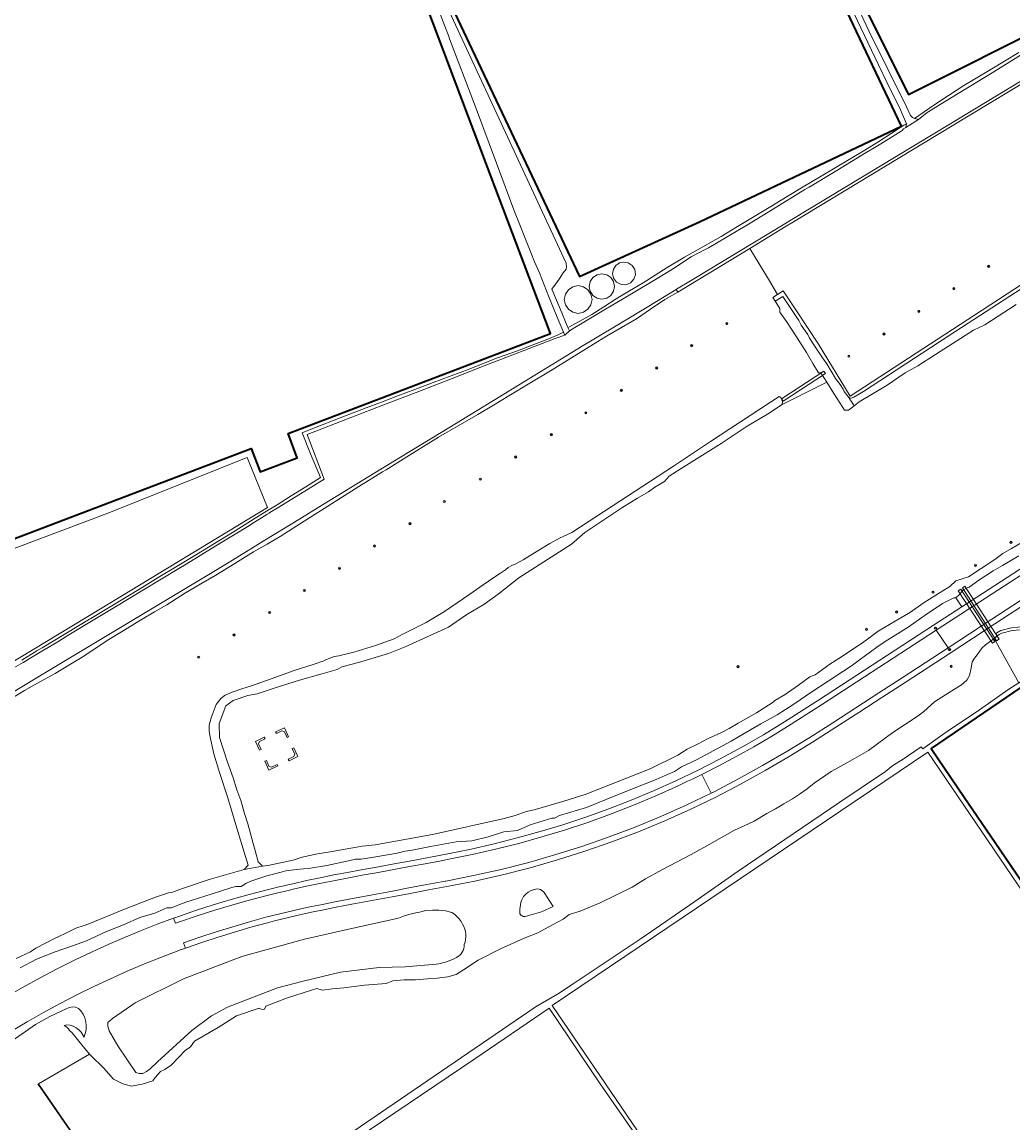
# Model space of a CAD drawing. Header units: metres. Extents: x 73718 to 76933, y 443658 to 446696.
# Tile 96 of 153: x 75381 to 75738, y 444503 to 444899. Entities that reach past the tile are written whole.
import ezdxf
from ezdxf.enums import TextEntityAlignment as Align

# ---------------------------------------------------------------- set-up
doc = ezdxf.new("R2010")
doc.units = ezdxf.units.M
for name, color, linetype, lineweight in [('B-WE-GK-BESCHOEIING-G', 130, 'GK-BESCHOEIING-SO', 18), ('B-WE-GR-BOOM-S', 90, 'Continuous', 25), ('B-WE-IE-MEUBILAIR-S', 7, 'Continuous', 25), ('B-WE-KW-KUNSTWERK_DUIKER-GV', 170, 'Continuous', 18), ('B-WE-OG-BEBOUWING-GV', 7, 'Continuous', 35), ('B-WE-OG-BEBOUWING_BASSIN-GV', 7, 'Continuous', 18), ('B-WE-OG-BEBOUWING_OPSLAGTANK-GV', 7, 'Continuous', 18), ('B-WE-OG-TERREIN_BEGROEID-GV', 7, 'Continuous', 18), ('B-WE-OG-TERREIN_ERF-GV', 7, 'Continuous', 18), ('B-WE-OG-TERREIN_OEVER-GV', 7, 'Continuous', 18), ('B-WE-OG-WATER_SLOOT-GV', 120, 'Continuous', 18), ('B-WE-OG-WEG-GV', 7, 'Continuous', 18), ('B-WE-VH-GESLOTENVERHARDING_ASFALT-GV', 10, 'Continuous', 18), ('B-WE-VH-HALFVERHARDING_GRASBETONSTEEN-GV', 130, 'Continuous', 18)]:
    doc.layers.add(name, color=color, linetype=linetype, lineweight=lineweight)
doc.styles.add('NLCS-ISO', font='NLCS-ISO.ttf')
doc.linetypes.add('GK-BESCHOEIING-SO', pattern='A,18,-3,[1,NLCS.SHX,S=0.6,R=0,X=0,Y=0],-3', length=24)

# ---------------------------------------------------------------- blocks, each defined once
blk = doc.blocks.new('SIE-MEUBILAIR_PAAL_HECTOMETER-SO')
blk.add_circle((0, 0), 1.8)
at = {"style": 'NLCS-ISO'}
blk.add_text('hm', height=1.8, dxfattribs=at).set_placement((0, 0), align=Align.MIDDLE_CENTER)
blk = doc.blocks.new('SGR-BOOM_GBKN-SO')
at = {"linetype": 'ByBlock', "lineweight": 18}
h = blk.add_hatch(color=0, dxfattribs=at)
h.dxf.hatch_style = 1
edge = h.paths.add_edge_path()
edge.add_arc((0, 0), 0.25, 0, 360)
at = {"color": 0, "linetype": 'ByBlock', "lineweight": 18}
for radius in [2, 0.25]:
    blk.add_circle((0, 0), radius, dxfattribs=at)
at = {"color": 0, "linetype": 'ByBlock', "lineweight": 18, "style": 'NLCS-ISO'}
blk.add_attdef('SOORT', (2.5, 0), '', height=1.5, dxfattribs=at)

msp = doc.modelspace()

# ---------------------------------------------------------------- linework, layer by layer
at = {"layer": 'B-WE-GK-BESCHOEIING-G', "flags": 128}
msp.add_lwpolyline([(75758.251, 444889.141), (75750.157, 444884.291), (75749.466, 444883.525), (75715.366, 444862.913), (75657.551, 444827.951), (75655.531, 444826.732), (75622.161, 444806.568), (75616.579, 444803.195), (75616.481, 444803.136), (75606.563, 444797.143), (75595.975, 444790.745), (75587.412, 444785.57), (75582.331, 444782.5), (75578.86, 444780.379), (75537.307, 444754.991), (75528.383, 444749.538), (75519.853, 444744.326), (75510.055, 444738.34), (75501.4, 444733.052), (75493.932, 444728.489), (75489.017, 444725.475), (75478.919, 444719.282), (75468.253, 444712.74), (75456.62, 444705.605), (75449.874, 444701.468), (75406.028, 444675.149), (75396.519, 444669.441), (75389.803, 444665.41), (75368.094, 444652.379), (75367.857, 444652.238), (75363.274, 444649.512), (75344.984, 444638.632), (75328.231, 444628.666), (75291.614, 444606.885), (75283.498, 444602.087), (75278.922, 444599.382), (75274.772, 444596.929), (75273.089, 444595.934)], dxfattribs=at)
at = {"layer": 'B-WE-KW-KUNSTWERK_DUIKER-GV', "flags": 128}
for points in [[(75669.57, 444773.702), (75654.372, 444763.745), (75654.973, 444762.82), (75670.168, 444772.794)], [(75732.756, 444677.154), (75720.455, 444696.166), (75719.531, 444695.568), (75731.832, 444676.556)], [(75718.01, 444694.531), (75730.321, 444675.643), (75731.243, 444676.244), (75718.932, 444695.132)]]:
    msp.add_lwpolyline(points, close=True, dxfattribs=at)
at = {"layer": 'B-WE-OG-BEBOUWING-GV', "flags": 128}
msp.add_lwpolyline([(75745.976, 445011.68), (75728.791, 445045.967), (75727.896, 445045.519), (75713.634, 445073.975), (75712.881, 445073.598), (75711.217, 445076.752), (75705.966, 445073.982), (75703.336, 445072.595), (75704.912, 445069.604), (75703.557, 445068.925), (75675.868, 445055.049), (75649.43, 445041.799), (75624.72, 445029.416), (75624.453, 445029.282), (75655.834, 444966.381), (75654.846, 444965.888), (75672.298, 444930.906), (75671.486, 444930.499), (75700.138, 444873.376), (75752.843, 444899.811)], dxfattribs=at)
for points in [[(75328.995, 444921.149), (75290.773, 444906.29), (75366.733, 444709.113), (75463.388, 444745.828), (75466.593, 444737.391), (75479.952, 444742.465), (75476.614, 444751.254), (75571.207, 444787.187), (75548.139, 444848.101), (75519.762, 444923.291), (75496.227, 444985.492), (75474.64, 444977.421), (75453.739, 444969.703), (75401.277, 444949.038)], [(75602.014, 444942.613), (75583.096, 444933.644), (75533.343, 444909.837), (75581.664, 444807.778), (75624.854, 444827.467), (75697.606, 444861.951), (75676.85, 444905.649), (75660.329, 444940.431), (75648.757, 444965.015), (75609.03, 444945.986)], [(75876.439, 444484.594), (75939.005, 444527.208), (75974.23, 444551.201), (75849.781, 444733.914), (75849.708, 444734.022), (75789.119, 444692.754), (75754.315, 444669.049), (75708.28, 444637.689), (75720.213, 444620.133), (75731.306, 444603.847), (75832.773, 444454.856)]]:
    msp.add_lwpolyline(points, close=True, dxfattribs=at)
at = {"layer": 'B-WE-OG-BEBOUWING_BASSIN-GV', "flags": 128}
msp.add_lwpolyline([(75354.815, 444655.58), (75355.146, 444655.527), (75409.043, 444688.083), (75469.26, 444724.517), (75461.845, 444742.543), (75411.131, 444722.283), (75346.676, 444698.048), (75346.187, 444697.665), (75346.13, 444697.047), (75354.558, 444655.802)], close=True, dxfattribs=at)
at = {"layer": 'B-WE-OG-BEBOUWING_OPSLAGTANK-GV', "flags": 128}
for points in [[(75594.713, 444811.776), (75593.821, 444810.441), (75593.508, 444808.865), (75593.893, 444807.126), (75594.978, 444805.712), (75596.559, 444804.89), (75598.339, 444804.812), (75599.985, 444805.494), (75601.189, 444806.807), (75601.725, 444808.507), (75601.493, 444810.274), (75600.535, 444811.777), (75599.2, 444812.669), (75597.624, 444812.982), (75596.049, 444812.669)], [(75593.876, 444802.457), (75594.222, 444804.197), (75593.876, 444805.937), (75592.891, 444807.413), (75591.415, 444808.398), (75589.675, 444808.745), (75587.935, 444808.399), (75586.46, 444807.413), (75585.474, 444805.938), (75585.127, 444804.197), (75585.474, 444802.457), (75586.459, 444800.982), (75587.934, 444799.997), (75589.675, 444799.65), (75591.415, 444799.996), (75592.89, 444800.982)], [(75579.21, 444794.88), (75581.121, 444794.499), (75583.033, 444794.879), (75584.653, 444795.962), (75585.736, 444797.582), (75586.116, 444799.493), (75585.736, 444801.404), (75584.653, 444803.025), (75583.033, 444804.107), (75581.122, 444804.487), (75579.211, 444804.107), (75577.591, 444803.025), (75576.508, 444801.405), (75576.127, 444799.494), (75576.508, 444797.582), (75577.59, 444795.962)]]:
    msp.add_lwpolyline(points, close=True, dxfattribs=at)
at = {"layer": 'B-WE-OG-TERREIN_BEGROEID-GV', "flags": 128}
for points in [[(75750.11, 444882.746), (75715.883, 444862.057), (75658.068, 444827.095), (75656.048, 444825.876), (75642.905, 444817.862), (75650.031, 444806.177), (75652.976, 444801.348), (75654.976, 444802.619), (75659.755, 444795.41), (75667.69, 444783.44), (75679.16, 444764.682), (75726.598, 444795.64), (75774.035, 444826.59)], [(75378.741, 444562.017), (75383.846, 444564.458), (75385.811, 444565.786), (75392.547, 444569.267), (75396.11, 444570.971), (75400.241, 444572.945), (75403.18, 444573.94), (75404.887, 444574.518), (75417.77, 444579.886), (75423.637, 444582.144), (75428.875, 444584.206), (75433.543, 444585.729), (75434.661, 444585.896), (75438.616, 444587.246), (75448.195, 444590.513), (75454.997, 444592.495), (75460.783, 444594.182), (75462.208, 444595.632), (75458.593, 444607.784), (75454.978, 444619.935), (75451.934, 444629.125), (75449.877, 444635.833), (75448.533, 444641.858), (75448.26, 444644.155), (75448.26, 444646.158), (75448.892, 444648.77), (75450.75, 444653.551), (75452.365, 444655.726), (75453.941, 444656.982), (75456.505, 444658.047), (75460.323, 444659.343), (75463.145, 444660.126), (75465.491, 444660.989), (75470.584, 444662.843), (75478.846, 444665.867), (75486.002, 444668.051), (75489.571, 444669.337), (75490.473, 444669.775), (75493.246, 444670.849), (75494.971, 444671.167), (75500.343, 444672.423), (75508.071, 444674.786), (75514.827, 444677.192), (75517.499, 444678.628), (75526.333, 444683.085), (75532.929, 444687.052), (75542.15, 444693.282), (75546.97, 444696.671), (75550.76, 444699.362), (75553.214, 444700.888), (75554.92, 444702.085), (75555.962, 444702.931), (75557.29, 444703.634), (75558.736, 444704.232), (75561.288, 444705.729), (75566.934, 444709.17), (75570.872, 444711.635), (75574.457, 444713.561), (75578.83, 444715.581), (75585.088, 444719.583), (75615.417, 444739.488), (75628.815, 444748.317), (75650.44, 444762.549), (75653.546, 444764.512), (75654.162, 444764.162), (75654.73, 444762.756), (75654.614, 444761.711), (75670.643, 444769.707), (75668.536, 444773.025), (75667.722, 444773.025), (75665.67, 444776.488), (75663.364, 444780.433), (75659.815, 444785.986), (75656.163, 444791.616), (75653.78, 444794.987), (75653.78, 444796.264), (75652.131, 444798.861), (75651.248, 444800.252), (75652.976, 444801.348), (75650.031, 444806.177), (75642.905, 444817.862), (75617.064, 444802.105), (75612.289, 444799.464), (75607.239, 444796.026), (75602.138, 444792.553), (75596.766, 444789.437), (75591.34, 444786.289), (75588.17, 444784.319), (75579.676, 444779.041), (75571.182, 444773.763), (75563.697, 444769.322), (75556.136, 444764.836), (75550.584, 444761.47), (75544.977, 444758.069), (75537.922, 444753.986), (75530.795, 444749.862), (75528.904, 444748.685), (75520.416, 444743.398), (75511.927, 444738.112), (75510.658, 444737.344), (75502.104, 444732.166), (75479.756, 444717.989), (75473.841, 444714.136), (75469.06, 444711.37), (75464.23, 444708.575), (75457.434, 444704.412), (75450.57, 444700.206), (75445.171, 444697.01), (75439.717, 444693.781), (75432.968, 444689.515), (75428.565, 444686.911), (75424.118, 444684.281), (75422.925, 444683.576), (75417.231, 444680.111), (75411.479, 444676.611), (75407.02, 444673.63), (75402.516, 444670.618), (75397.654, 444667.717), (75392.743, 444664.786), (75387.236, 444661.724), (75381.674, 444658.631), (75375.604, 444654.87)], [(75738.932, 444797.657), (75727.642, 444790.323), (75723.515, 444788.459), (75709.878, 444779.663), (75703.516, 444775.536), (75698.942, 444773.07), (75692.382, 444768.685), (75682.373, 444762.64), (75680.578, 444761.223), (75679.94, 444760.719), (75678.518, 444759.594), (75677.051, 444759.594), (75676.44, 444760.587), (75673.203, 444765.676), (75670.643, 444769.707), (75654.614, 444761.711), (75649.357, 444758.234), (75641.976, 444753.87), (75637.654, 444750.968), (75634.444, 444748.813), (75632.674, 444747.624), (75618.263, 444738.552), (75613.945, 444735.834), (75612.267, 444733.97), (75608.711, 444731.851), (75606.465, 444730.248), (75602.512, 444727.858), (75596.799, 444724.403), (75590.065, 444719.857), (75583.489, 444715.564), (75578.761, 444711.385), (75559.701, 444699.243), (75552.355, 444693.281), (75547.141, 444689.626), (75541.058, 444686.008), (75534.468, 444681.448), (75518.796, 444674.349), (75512.763, 444671.983), (75501.986, 444668.763), (75495.982, 444667.088), (75494.262, 444666.147), (75489.3, 444664.753), (75480.71, 444662.34), (75472.008, 444659.607), (75465.535, 444657.47), (75462.13, 444656.76), (75456.909, 444655.066), (75454.223, 444653.15), (75451.774, 444646.761), (75451.922, 444641.625), (75454.843, 444632.822), (75456.892, 444627.109), (75458.175, 444622.796), (75459.575, 444618.996), (75460.939, 444614.341), (75462.1, 444610.613), (75464.017, 444603.535), (75464.727, 444600.913), (75465.906, 444596.863), (75467.387, 444595.294), (75469.943, 444595.675), (75478.444, 444597.468), (75481.659, 444598.584), (75487.22, 444599.746), (75491.74, 444600.52), (75503.304, 444602.574), (75508.038, 444603.054), (75528.623, 444606.794), (75554.488, 444612.526), (75558.436, 444613.627), (75562.357, 444614.979), (75565.274, 444615.64), (75575.989, 444618.752), (75583.69, 444621.099), (75607.031, 444630.446), (75617.029, 444635.349), (75620.366, 444637.446), (75624.384, 444639.403), (75627.918, 444641.32), (75632.464, 444643.347), (75635.473, 444644.918), (75638.801, 444646.825), (75645.344, 444650.602), (75651.365, 444654.401), (75651.987, 444654.972), (75655.679, 444657.17), (75660.53, 444660.6), (75664.631, 444663.501), (75666.487, 444664.268), (75671.833, 444668.064), (75675.03, 444670.17), (75683.159, 444675.538), (75685.386, 444677.085), (75689.219, 444679.962), (75697.309, 444684.766), (75700.862, 444686.876), (75705.456, 444690.059), (75709.914, 444693.021), (75714.962, 444696.128), (75717.197, 444698.113), (75721.759, 444699.579), (75726.262, 444702.613), (75731.234, 444705.766), (75734.146, 444707.949), (75737.166, 444709.725), (75741.308, 444712.162)]]:
    msp.add_lwpolyline(points, dxfattribs=at)
for points in [[(75472.168, 444643.67), (75475.34, 444645.149), (75476.813, 444641.974), (75476.269, 444641.722), (75475.33, 444643.744), (75474.443, 444644.068), (75472.422, 444643.126)], [(75466.393, 444637.114), (75464.907, 444640.283), (75468.079, 444641.762), (75468.333, 444641.219), (75466.312, 444640.276), (75465.989, 444639.388), (75466.936, 444637.369)], [(75478.673, 444637.964), (75480.146, 444634.789), (75476.974, 444633.309), (75476.721, 444633.852), (75478.741, 444634.796), (75479.067, 444635.689), (75478.129, 444637.711)], [(75469.757, 444629.94), (75468.271, 444633.109), (75468.814, 444633.364), (75469.761, 444631.345), (75470.654, 444631.021), (75472.675, 444631.964), (75472.929, 444631.42)]]:
    msp.add_lwpolyline(points, close=True, dxfattribs=at)
at = {"layer": 'B-WE-OG-TERREIN_ERF-GV', "flags": 128}
for points in [[(75602.014, 444942.613), (75609.03, 444945.986), (75648.757, 444965.015), (75660.329, 444940.431), (75676.85, 444905.649), (75697.606, 444861.951), (75624.854, 444827.467), (75581.664, 444807.778), (75533.343, 444909.837), (75583.096, 444933.644)], [(75594.713, 444811.776), (75596.049, 444812.669), (75597.624, 444812.982), (75599.2, 444812.669), (75600.535, 444811.777), (75601.493, 444810.274), (75601.725, 444808.507), (75601.189, 444806.807), (75599.985, 444805.494), (75598.339, 444804.812), (75596.559, 444804.89), (75594.978, 444805.712), (75593.893, 444807.126), (75593.508, 444808.865), (75593.821, 444810.441)], [(75593.876, 444802.457), (75592.89, 444800.982), (75591.415, 444799.996), (75589.675, 444799.65), (75587.934, 444799.997), (75586.459, 444800.982), (75585.474, 444802.457), (75585.127, 444804.197), (75585.474, 444805.938), (75586.46, 444807.413), (75587.935, 444808.399), (75589.675, 444808.745), (75591.415, 444808.398), (75592.891, 444807.413), (75593.876, 444805.937), (75594.222, 444804.197)], [(75579.21, 444794.88), (75577.59, 444795.962), (75576.508, 444797.582), (75576.127, 444799.494), (75576.508, 444801.405), (75577.591, 444803.025), (75579.211, 444804.107), (75581.122, 444804.487), (75583.033, 444804.107), (75584.653, 444803.025), (75585.736, 444801.404), (75586.116, 444799.493), (75585.736, 444797.582), (75584.653, 444795.962), (75583.033, 444794.879), (75581.121, 444794.499)], [(75354.815, 444655.58), (75354.558, 444655.802), (75346.13, 444697.047), (75346.187, 444697.665), (75346.676, 444698.048), (75411.131, 444722.283), (75461.845, 444742.543), (75469.26, 444724.517), (75409.043, 444688.083), (75355.146, 444655.527)], [(75774.783, 444415.634), (75784.524, 444401.597), (75777.517, 444396.735), (75773.286, 444393.802), (75776.454, 444389.232), (75762.641, 444379.657), (75759.02, 444384.881), (75747.015, 444376.559), (75737.395, 444390.437), (75735.381, 444389.041), (75696.434, 444362.043), (75602.485, 444500), (75571.757, 444545.122), (75707.047, 444636.361), (75746.039, 444579.098), (75800.228, 444500), (75815.368, 444477.537), (75831.877, 444453.362), (75781.684, 444420.423)]]:
    msp.add_lwpolyline(points, close=True, dxfattribs=at)
for points in [[(75668.461, 444933.48), (75685.873, 444896.296), (75699.47, 444868.729), (75700.875, 444865.769), (75701.508, 444865.107), (75702.271, 444864.649), (75709.198, 444869.502), (75714.57, 444873.048), (75719.997, 444876.629), (75724.451, 444879.23), (75729.573, 444882.274), (75734.746, 444885.349), (75739.836, 444888.435)], [(75752.843, 444899.811), (75700.138, 444873.376), (75671.486, 444930.499)], [(75380.694, 444669.56), (75386.194, 444672.856), (75388.021, 444673.957), (75396.585, 444679.119), (75405.15, 444684.281), (75405.593, 444684.548), (75411.933, 444688.389), (75418.336, 444692.269), (75424.084, 444695.761), (75429.89, 444699.288), (75436.713, 444703.425), (75443.605, 444707.603), (75450.105, 444711.578), (75456.671, 444715.594), (75462.151, 444719.005), (75467.686, 444722.451), (75472.682, 444725.567), (75477.729, 444728.714), (75483.02, 444731.991), (75488.365, 444735.302), (75484.748, 444743.887), (75481.724, 444751.5), (75486.123, 444753.2), (75495.451, 444756.804), (75504.779, 444760.409), (75510.286, 444762.504), (75515.848, 444764.62), (75522.321, 444767.065), (75528.86, 444769.534), (75535.344, 444771.955), (75541.893, 444774.4), (75546.949, 444776.414), (75552.057, 444778.449), (75559.225, 444780.96), (75564.611, 444783.066), (75570.199, 444785.252), (75573.913, 444786.74), (75575.868, 444787.723), (75573.557, 444793.156), (75570.547, 444800.434), (75567.182, 444809.107), (75565.431, 444813.046), (75564.091, 444816.439), (75558.002, 444831.747), (75551.696, 444848.625), (75543.751, 444869.876), (75534.834, 444893.44), (75534.379, 444894.642), (75533.132, 444897.938), (75522.638, 444925.341)], [(75519.762, 444923.291), (75548.139, 444848.101), (75571.207, 444787.187), (75476.614, 444751.254), (75479.952, 444742.465), (75466.593, 444737.391), (75463.388, 444745.828), (75366.733, 444709.113), (75290.773, 444906.29)], [(75532.277, 444908.655), (75576.761, 444812.594), (75576.761, 444812.592), (75576.89, 444811.125), (75576.772, 444810.472), (75575.721, 444809.051), (75574.231, 444806.874), (75571.674, 444803.274), (75574.675, 444796.075), (75577.448, 444789.423), (75577.955, 444789.699), (75586.073, 444794.121), (75590.425, 444796.901), (75594.82, 444799.709), (75599.675, 444802.59), (75604.579, 444805.5), (75608.89, 444808.22), (75613.245, 444810.967), (75619.441, 444814.692), (75626.008, 444818.439), (75632.642, 444822.224), (75638.565, 444825.81), (75644.548, 444829.432), (75650.471, 444832.978), (75656.453, 444836.56), (75662.235, 444840.065), (75668.075, 444843.606), (75673.696, 444846.91), (75679.374, 444850.247), (75684.39, 444853.289), (75689.457, 444856.362), (75693.932, 444859.34), (75698.452, 444862.346), (75699.347, 444862.794), (75697.204, 444867.784), (75692.253, 444877.763), (75689.29, 444884.078), (75682.936, 444897.41), (75674.36, 444915.614)], [(75832.773, 444454.856), (75731.306, 444603.847), (75720.213, 444620.133), (75708.28, 444637.689), (75754.315, 444669.049)], [(75739.907, 444661.323), (75735.956, 444658.831), (75724.802, 444651.112), (75714.133, 444643.919), (75714.054, 444643.861), (75712.495, 444642.712), (75705.241, 444637.657), (75704.722, 444638.367), (75697.814, 444633.601), (75694.49, 444631.636), (75691.859, 444629.469), (75675.376, 444618.334), (75638.815, 444593.513), (75623.154, 444582.645), (75603.859, 444569.256), (75587.624, 444558.514), (75579.363, 444552.966), (75573.632, 444549.175), (75566.006, 444544.823), (75470.864, 444479.816)], [(75505.498, 444500), (75543.853, 444525.851), (75570.7, 444544.219), (75589.044, 444516.848), (75600.812, 444500)], [(75398.407, 444500), (75386.767, 444516.868), (75386.538, 444516.725), (75387.521, 444515.301), (75432.204, 444450.592)]]:
    msp.add_lwpolyline(points, dxfattribs=at)
at = {"layer": 'B-WE-OG-TERREIN_OEVER-GV', "flags": 128}
for points in [[(75739.836, 444888.435), (75734.746, 444885.349), (75729.573, 444882.274), (75724.451, 444879.23), (75719.997, 444876.629), (75714.57, 444873.048), (75709.198, 444869.502), (75702.271, 444864.649), (75703.742, 444864.39), (75706.787, 444866.819), (75715.216, 444871.996), (75730.224, 444881.213), (75740.425, 444887.477)], [(75749.466, 444883.525), (75715.366, 444862.913), (75657.551, 444827.951), (75655.531, 444826.732), (75622.161, 444806.568), (75616.579, 444803.195), (75616.481, 444803.136), (75617.064, 444802.105), (75642.905, 444817.862), (75656.048, 444825.876), (75658.068, 444827.095), (75715.883, 444862.057), (75750.11, 444882.746)], [(75774.035, 444826.59), (75726.598, 444795.64), (75679.16, 444764.682), (75667.69, 444783.44), (75659.755, 444795.41), (75654.976, 444802.619), (75652.976, 444801.348), (75651.248, 444800.252), (75652.131, 444798.861), (75654.864, 444800.612), (75656.752, 444797.665), (75658.734, 444794.786), (75660.672, 444791.969), (75661.488, 444790.269), (75662.868, 444788.237), (75663.809, 444786.851), (75664.512, 444785.504), (75666.231, 444782.78), (75669.096, 444778.527), (75670.668, 444776.331), (75672.254, 444773.726), (75673.856, 444771.067), (75675.45, 444768.923), (75676.606, 444767.197), (75676.906, 444766.388), (75678.575, 444764.221), (75679.484, 444764.001), (75680.411, 444764.324), (75683.884, 444766.32), (75717.156, 444788.039), (75756.068, 444813.322)], [(75375.604, 444654.87), (75381.674, 444658.631), (75387.236, 444661.724), (75392.743, 444664.786), (75397.654, 444667.717), (75402.516, 444670.618), (75407.02, 444673.63), (75411.479, 444676.611), (75417.231, 444680.111), (75422.925, 444683.576), (75424.118, 444684.281), (75428.565, 444686.911), (75432.968, 444689.515), (75439.717, 444693.781), (75445.171, 444697.01), (75450.57, 444700.206), (75457.434, 444704.412), (75464.23, 444708.575), (75469.06, 444711.37), (75473.841, 444714.136), (75479.756, 444717.989), (75502.104, 444732.166), (75510.658, 444737.344), (75511.927, 444738.112), (75520.416, 444743.398), (75528.904, 444748.685), (75530.795, 444749.862), (75537.922, 444753.986), (75544.977, 444758.069), (75550.584, 444761.47), (75556.136, 444764.836), (75563.697, 444769.322), (75571.182, 444773.763), (75579.676, 444779.041), (75588.17, 444784.319), (75591.34, 444786.289), (75596.766, 444789.437), (75602.138, 444792.553), (75607.239, 444796.026), (75612.289, 444799.464), (75617.064, 444802.105), (75616.481, 444803.136), (75606.563, 444797.143), (75595.975, 444790.745), (75587.412, 444785.57), (75582.331, 444782.5), (75578.86, 444780.379), (75537.307, 444754.991), (75528.383, 444749.538), (75519.853, 444744.326), (75510.055, 444738.34), (75501.4, 444733.052), (75493.932, 444728.489), (75489.017, 444725.475), (75478.919, 444719.282), (75468.253, 444712.74), (75456.62, 444705.605), (75449.874, 444701.468), (75406.028, 444675.149), (75396.519, 444669.441), (75389.803, 444665.41), (75368.094, 444652.379)], [(75377.043, 444666.276), (75381.183, 444668.738), (75388.528, 444673.104), (75388.756, 444673.24), (75393.671, 444676.163), (75397.098, 444678.295), (75397.615, 444678.617), (75407.048, 444684.281), (75412.451, 444687.525), (75414.84, 444688.96), (75424.608, 444694.9), (75437.229, 444702.575), (75439.875, 444704.184), (75450.616, 444710.741), (75462.695, 444718.114), (75463.614, 444718.675), (75468.957, 444722.039), (75469.864, 444722.559), (75470.102, 444722.696), (75473.253, 444724.644), (75483.606, 444731.045), (75489.625, 444734.766), (75483.46, 444750.795), (75486.586, 444752.008), (75495.909, 444755.625), (75510.724, 444761.373), (75522.723, 444766.028), (75535.691, 444771.06), (75547.282, 444775.557), (75572.9, 444785.496), (75576.32, 444786.645), (75575.868, 444787.723), (75573.913, 444786.74), (75570.199, 444785.252), (75564.611, 444783.066), (75559.225, 444780.96), (75552.057, 444778.449), (75546.949, 444776.414), (75541.893, 444774.4), (75535.344, 444771.955), (75528.86, 444769.534), (75522.321, 444767.065), (75515.848, 444764.62), (75510.286, 444762.504), (75504.779, 444760.409), (75495.451, 444756.804), (75486.123, 444753.2), (75481.724, 444751.5), (75484.748, 444743.887), (75488.365, 444735.302), (75483.02, 444731.991), (75477.729, 444728.714), (75472.682, 444725.567), (75467.686, 444722.451), (75462.151, 444719.005), (75456.671, 444715.594), (75450.105, 444711.578), (75443.605, 444707.603), (75436.713, 444703.425), (75429.89, 444699.288), (75424.084, 444695.761), (75418.336, 444692.269), (75411.933, 444688.389), (75405.593, 444684.548), (75405.15, 444684.281), (75396.585, 444679.119), (75388.021, 444673.957), (75386.194, 444672.856), (75380.694, 444669.56)], [(75741.796, 444681.631), (75737.27, 444681.238), (75733.364, 444680.226), (75731.894, 444679.417), (75731.705, 444677.936), (75732.821, 444678.786), (75733.736, 444679.289), (75737.44, 444680.249), (75741.879, 444680.634)]]:
    msp.add_lwpolyline(points, dxfattribs=at)
msp.add_lwpolyline([(75699.168, 444861.522), (75699.347, 444862.794), (75698.452, 444862.346), (75693.932, 444859.34), (75689.457, 444856.362), (75684.39, 444853.289), (75679.374, 444850.247), (75673.696, 444846.91), (75668.075, 444843.606), (75662.235, 444840.065), (75656.453, 444836.56), (75650.471, 444832.978), (75644.548, 444829.432), (75638.565, 444825.81), (75632.642, 444822.224), (75626.008, 444818.439), (75619.441, 444814.692), (75613.245, 444810.967), (75608.89, 444808.22), (75604.579, 444805.5), (75599.675, 444802.59), (75594.82, 444799.709), (75590.425, 444796.901), (75586.073, 444794.121), (75577.955, 444789.699), (75577.448, 444789.423), (75578.035, 444788.214), (75579.938, 444789.434), (75581.388, 444790.269), (75590.978, 444795.969), (75595, 444798.36), (75600.303, 444801.545), (75609.56, 444807.105), (75616.099, 444811.032), (75620.468, 444814.047), (75621.887, 444814.818), (75626.599, 444817.333), (75628.1, 444818.135), (75630.313, 444819.399), (75639.23, 444824.688), (75641.482, 444826.024), (75651.117, 444831.922), (75662.83, 444839.092), (75664.33, 444840.01), (75674.249, 444845.994), (75684.911, 444852.426), (75688.602, 444854.652), (75694.547, 444858.352), (75697.46, 444860.164), (75697.787, 444860.368), (75698.297, 444860.976)], close=True, dxfattribs=at)
at = {"layer": 'B-WE-OG-WATER_SLOOT-GV', "flags": 128}
for points in [[(75674.36, 444915.614), (75682.936, 444897.41), (75689.29, 444884.078), (75692.253, 444877.763), (75697.204, 444867.784), (75699.347, 444862.794), (75699.168, 444861.522), (75703.742, 444864.39), (75702.271, 444864.649), (75701.508, 444865.107), (75700.875, 444865.769), (75699.47, 444868.729), (75685.873, 444896.296), (75668.461, 444933.48)], [(75522.638, 444925.341), (75533.132, 444897.938), (75534.379, 444894.642), (75534.834, 444893.44), (75543.751, 444869.876), (75551.696, 444848.625), (75558.002, 444831.747), (75564.091, 444816.439), (75565.431, 444813.046), (75567.182, 444809.107), (75570.547, 444800.434), (75573.557, 444793.156), (75575.868, 444787.723), (75576.32, 444786.645), (75578.035, 444788.214), (75577.448, 444789.423), (75574.675, 444796.075), (75571.674, 444803.274), (75574.231, 444806.874), (75575.721, 444809.051), (75576.772, 444810.472), (75576.89, 444811.125), (75576.761, 444812.592), (75576.761, 444812.594), (75532.277, 444908.655)], [(75740.425, 444887.477), (75730.224, 444881.213), (75715.216, 444871.996), (75706.787, 444866.819), (75703.742, 444864.39), (75699.168, 444861.522), (75698.297, 444860.976), (75697.787, 444860.368), (75697.46, 444860.164), (75694.547, 444858.352), (75688.602, 444854.652), (75684.911, 444852.426), (75674.249, 444845.994), (75664.33, 444840.01), (75662.83, 444839.092), (75651.117, 444831.922), (75641.482, 444826.024), (75639.23, 444824.688), (75630.313, 444819.399), (75628.1, 444818.135), (75626.599, 444817.333), (75621.887, 444814.818), (75620.468, 444814.047), (75616.099, 444811.032), (75609.56, 444807.105), (75600.303, 444801.545), (75595, 444798.36), (75590.978, 444795.969), (75581.388, 444790.269), (75579.938, 444789.434), (75578.035, 444788.214), (75576.32, 444786.645), (75572.9, 444785.496), (75547.282, 444775.557), (75535.691, 444771.06), (75522.723, 444766.028), (75510.724, 444761.373), (75495.909, 444755.625), (75486.586, 444752.008), (75483.46, 444750.795), (75489.625, 444734.766), (75483.606, 444731.045), (75473.253, 444724.644), (75470.102, 444722.696), (75469.864, 444722.559), (75468.957, 444722.039), (75463.614, 444718.675), (75462.695, 444718.114), (75450.616, 444710.741), (75439.875, 444704.184), (75437.229, 444702.575), (75424.608, 444694.9), (75414.84, 444688.96), (75412.451, 444687.525), (75407.048, 444684.281), (75397.615, 444678.617), (75397.098, 444678.295), (75393.671, 444676.163), (75388.756, 444673.24), (75388.528, 444673.104), (75381.183, 444668.738), (75377.043, 444666.276)], [(75368.094, 444652.379), (75389.803, 444665.41), (75396.519, 444669.441), (75406.028, 444675.149), (75449.874, 444701.468), (75456.62, 444705.605), (75468.253, 444712.74), (75478.919, 444719.282), (75489.017, 444725.475), (75493.932, 444728.489), (75501.4, 444733.052), (75510.055, 444738.34), (75519.853, 444744.326), (75528.383, 444749.538), (75537.307, 444754.991), (75578.86, 444780.379), (75582.331, 444782.5), (75587.412, 444785.57), (75595.975, 444790.745), (75606.563, 444797.143), (75616.481, 444803.136), (75616.579, 444803.195), (75622.161, 444806.568), (75655.531, 444826.732), (75657.551, 444827.951), (75715.366, 444862.913), (75749.466, 444883.525)], [(75756.068, 444813.322), (75717.156, 444788.039), (75683.884, 444766.32), (75680.411, 444764.324), (75679.484, 444764.001), (75678.575, 444764.221), (75680.578, 444761.223), (75682.373, 444762.64), (75692.382, 444768.685), (75698.942, 444773.07), (75703.516, 444775.536), (75709.878, 444779.663), (75723.515, 444788.459), (75727.642, 444790.323), (75738.932, 444797.657)], [(75741.308, 444712.162), (75737.166, 444709.725), (75734.146, 444707.949), (75731.234, 444705.766), (75726.262, 444702.613), (75721.759, 444699.579), (75717.197, 444698.113), (75714.962, 444696.128), (75709.914, 444693.021), (75705.456, 444690.059), (75700.862, 444686.876), (75697.309, 444684.766), (75689.219, 444679.962), (75685.386, 444677.085), (75683.159, 444675.538), (75675.03, 444670.17), (75671.833, 444668.064), (75666.487, 444664.268), (75664.631, 444663.501), (75660.53, 444660.6), (75655.679, 444657.17), (75651.987, 444654.972), (75651.365, 444654.401), (75645.344, 444650.602), (75638.801, 444646.825), (75635.473, 444644.918), (75632.464, 444643.347), (75627.918, 444641.32), (75624.384, 444639.403), (75620.366, 444637.446), (75617.029, 444635.349), (75607.031, 444630.446), (75583.69, 444621.099), (75575.989, 444618.752), (75565.274, 444615.64), (75562.357, 444614.979), (75558.436, 444613.627), (75554.488, 444612.526), (75528.623, 444606.794), (75508.038, 444603.054), (75503.304, 444602.574), (75491.74, 444600.52), (75487.22, 444599.746), (75481.659, 444598.584), (75478.444, 444597.468), (75469.943, 444595.675), (75467.387, 444595.294), (75460.783, 444594.182), (75454.997, 444592.495), (75448.195, 444590.513), (75438.616, 444587.246), (75434.661, 444585.896), (75433.543, 444585.729), (75428.875, 444584.206), (75423.637, 444582.144), (75417.77, 444579.886), (75404.887, 444574.518), (75403.18, 444573.94), (75400.241, 444572.945), (75396.11, 444570.971), (75392.547, 444569.267), (75385.811, 444565.786), (75383.846, 444564.458), (75378.741, 444562.017)], [(75380.166, 444558.676), (75386.03, 444561.805), (75392.746, 444564.498), (75398.99, 444566.609), (75403.993, 444568.421), (75411.233, 444571.748), (75417.384, 444574.249), (75423.186, 444576.788), (75428.647, 444578.407), (75433.011, 444580.365), (75434.563, 444580.365), (75439.844, 444582.376), (75448.918, 444585.267), (75456.393, 444587.65), (75457.761, 444587.949), (75459.692, 444587.949), (75461.425, 444589.12), (75463.207, 444589.879), (75468.966, 444591.891), (75474.13, 444593.197), (75475.861, 444593.635), (75479.672, 444594.156), (75484.69, 444594.657), (75490.544, 444595.572), (75498.416, 444597.279), (75500.926, 444597.823), (75503.025, 444597.823), (75508.246, 444598.731), (75515.886, 444600.059), (75518.851, 444600.789), (75521.354, 444601.094), (75527.889, 444602.456), (75537.173, 444604.111), (75542.832, 444604.501), (75548.658, 444605.838), (75554.361, 444607.684), (75559.224, 444608.215), (75563.835, 444610.198), (75571.688, 444612.656), (75572.664, 444612.656), (75574.459, 444613.603), (75584.165, 444616.519), (75594.152, 444620.528), (75605.305, 444625.006), (75609.218, 444626.577), (75612.483, 444628.041), (75615.815, 444629.433), (75618.389, 444631.16), (75623.748, 444633.697), (75636.218, 444640.419), (75640.901, 444643.094), (75646.948, 444646.55), (75652.781, 444649.883), (75658.806, 444653.739), (75665.293, 444658.16), (75671.197, 444662.033), (75676.425, 444665.476), (75679.951, 444667.799), (75682.803, 444669.903), (75684.147, 444670.895), (75688.657, 444674.201), (75691.735, 444676.324), (75699.942, 444681.433), (75706.1, 444685.817), (75712.38, 444690.017), (75716.486, 444692.025), (75717.224, 444692.025), (75718.453, 444693.262), (75719.653, 444694.73), (75721.297, 444695.627), (75722.008, 444695.877), (75725.425, 444698.427), (75730.564, 444701.68), (75734.012, 444703.691), (75739.864, 444707.104)], [(75470.864, 444479.816), (75566.006, 444544.823), (75573.632, 444549.175), (75579.363, 444552.966), (75587.624, 444558.514), (75603.859, 444569.256), (75623.154, 444582.645), (75638.815, 444593.513), (75675.376, 444618.334), (75691.859, 444629.469), (75694.49, 444631.636), (75697.814, 444633.601), (75704.722, 444638.367), (75705.241, 444637.657), (75712.495, 444642.712), (75714.054, 444643.861), (75714.133, 444643.919), (75724.802, 444651.112), (75735.956, 444658.831), (75739.907, 444661.323), (75730.945, 444677.358), (75727.902, 444675.041), (75726.506, 444673.897), (75724.855, 444671.512), (75723.864, 444670.317), (75723.078, 444668.95), (75722.651, 444666.713), (75722.131, 444663.988), (75721.092, 444662.377), (75719.151, 444660.71), (75714.799, 444657.94), (75709.507, 444654.502), (75705.605, 444651.063), (75703.602, 444649.49), (75694.473, 444643.514), (75685.659, 444637.009), (75678.129, 444632.675), (75672.274, 444629.48), (75666.15, 444625.211), (75663.635, 444623.136), (75661.261, 444621.553), (75658.276, 444619.643), (75655.256, 444617.789), (75652.202, 444615.992), (75649.115, 444614.252), (75644.545, 444611.557), (75640.874, 444609.856), (75637.468, 444608.272), (75628.519, 444603.227), (75621.862, 444599.474), (75611.553, 444594.152), (75605.371, 444590.752), (75600.558, 444587.702), (75589.064, 444582.171), (75581.901, 444579.145), (75577.87, 444577.918), (75575.691, 444576.171), (75570.377, 444573.408), (75566.555, 444571.255), (75561.664, 444569.382), (75553.118, 444565.502), (75545.115, 444561.406), (75539.805, 444557.919), (75537.201, 444556.291), (75534.233, 444555.475), (75530.329, 444554.953), (75526.806, 444554.693), (75522.482, 444554.335), (75518.419, 444554.335), (75514.358, 444554.031), (75511.977, 444553.02), (75504.117, 444552.474), (75496.738, 444551.5), (75492.599, 444551.148), (75488.944, 444550.674), (75486.992, 444551.214), (75482.408, 444549.803), (75476.046, 444547.782), (75468.572, 444544.885), (75468.097, 444543.853), (75467.668, 444543.632), (75466.887, 444543.863), (75466.259, 444544.217), (75458.065, 444541.363), (75451.441, 444537.258), (75442.987, 444532.276), (75441.476, 444530.235), (75439.601, 444528.892), (75437.251, 444526.46), (75434.489, 444523.6), (75432.299, 444522.013), (75430.676, 444521.314), (75428.801, 444519.217), (75427.896, 444517.969), (75424.113, 444516.778), (75420.207, 444516.113), (75417.09, 444516.848), (75413.709, 444518.532), (75410.176, 444522.651), (75405.438, 444527.274), (75405.128, 444527.647), (75386.767, 444516.868), (75398.407, 444500)]]:
    msp.add_lwpolyline(points, dxfattribs=at)
for points in [[(75653.78, 444796.264), (75653.78, 444794.987), (75656.163, 444791.616), (75659.815, 444785.986), (75663.364, 444780.433), (75665.67, 444776.488), (75667.722, 444773.025), (75668.536, 444773.025), (75670.643, 444769.707), (75673.203, 444765.676), (75676.44, 444760.587), (75677.051, 444759.594), (75678.518, 444759.594), (75679.94, 444760.719), (75680.578, 444761.223), (75678.575, 444764.221), (75676.906, 444766.388), (75676.606, 444767.197), (75675.45, 444768.923), (75673.856, 444771.067), (75672.254, 444773.726), (75670.668, 444776.331), (75669.096, 444778.527), (75666.231, 444782.78), (75664.512, 444785.504), (75663.809, 444786.851), (75662.868, 444788.237), (75661.488, 444790.269), (75660.672, 444791.969), (75658.734, 444794.786), (75656.752, 444797.665), (75654.864, 444800.612), (75652.131, 444798.861)], [(75448.533, 444641.858), (75449.877, 444635.833), (75451.934, 444629.125), (75454.978, 444619.935), (75458.593, 444607.784), (75462.208, 444595.632), (75460.783, 444594.182), (75467.387, 444595.294), (75465.906, 444596.863), (75464.727, 444600.913), (75464.017, 444603.535), (75462.1, 444610.613), (75460.939, 444614.341), (75459.575, 444618.996), (75458.175, 444622.796), (75456.892, 444627.109), (75454.843, 444632.822), (75451.922, 444641.625), (75451.774, 444646.761), (75454.223, 444653.15), (75456.909, 444655.066), (75462.13, 444656.76), (75465.535, 444657.47), (75472.008, 444659.607), (75480.71, 444662.34), (75489.3, 444664.753), (75494.262, 444666.147), (75495.982, 444667.088), (75501.986, 444668.763), (75512.763, 444671.983), (75518.796, 444674.349), (75534.468, 444681.448), (75541.058, 444686.008), (75547.141, 444689.626), (75552.355, 444693.281), (75559.701, 444699.243), (75578.761, 444711.385), (75583.489, 444715.564), (75590.065, 444719.857), (75596.799, 444724.403), (75602.512, 444727.858), (75606.465, 444730.248), (75608.711, 444731.851), (75612.267, 444733.97), (75613.945, 444735.834), (75618.263, 444738.552), (75632.674, 444747.624), (75634.444, 444748.813), (75637.654, 444750.968), (75641.976, 444753.87), (75649.357, 444758.234), (75654.614, 444761.711), (75654.73, 444762.756), (75654.162, 444764.162), (75653.546, 444764.512), (75650.44, 444762.549), (75628.815, 444748.317), (75615.417, 444739.488), (75585.088, 444719.583), (75578.83, 444715.581), (75574.457, 444713.561), (75570.872, 444711.635), (75566.934, 444709.17), (75561.288, 444705.729), (75558.736, 444704.232), (75557.29, 444703.634), (75555.962, 444702.931), (75554.92, 444702.085), (75553.214, 444700.888), (75550.76, 444699.362), (75546.97, 444696.671), (75542.15, 444693.282), (75532.929, 444687.052), (75526.333, 444683.085), (75517.499, 444678.628), (75514.827, 444677.192), (75508.071, 444674.786), (75500.343, 444672.423), (75494.971, 444671.167), (75493.246, 444670.849), (75490.473, 444669.775), (75489.571, 444669.337), (75486.002, 444668.051), (75478.846, 444665.867), (75470.584, 444662.843), (75465.491, 444660.989), (75463.145, 444660.126), (75460.323, 444659.343), (75456.505, 444658.047), (75453.941, 444656.982), (75452.365, 444655.726), (75450.75, 444653.551), (75448.892, 444648.77), (75448.26, 444646.158), (75448.26, 444644.155)], [(75739.907, 444661.323), (75740.871, 444661.931), (75757.272, 444673.157), (75765.277, 444678.113), (75768.946, 444681.49), (75775.065, 444684.915), (75780.739, 444688.847), (75789.15, 444694.518), (75790.025, 444695.176), (75785.834, 444702.232), (75785.154, 444703.377), (75782.739, 444701.372), (75775.82, 444697.124), (75767.32, 444691.639), (75761.615, 444687.979), (75755.72, 444684.264), (75749.4, 444681.249), (75741.879, 444680.634), (75737.44, 444680.249), (75733.736, 444679.289), (75732.821, 444678.786), (75731.705, 444677.936), (75730.945, 444677.358)]]:
    msp.add_lwpolyline(points, close=True, dxfattribs=at)
at = {"layer": 'B-WE-OG-WEG-GV', "flags": 128}
for points in [[(75739.864, 444707.104), (75734.012, 444703.691), (75730.564, 444701.68), (75725.425, 444698.427), (75722.008, 444695.877), (75721.297, 444695.627), (75719.653, 444694.73), (75718.453, 444693.262), (75717.224, 444692.025), (75719.344, 444688.796), (75724.722, 444692.295), (75751.017, 444709.326)], [(75756.629, 444699.156), (75731.205, 444682.665), (75715.457, 444672.362), (75707.166, 444666.944), (75698.87, 444661.534), (75690.57, 444656.132), (75682.264, 444650.737), (75673.954, 444645.349), (75665.579, 444639.989), (75657.092, 444634.807), (75648.499, 444629.805), (75639.802, 444624.984), (75631.006, 444620.347), (75621.733, 444615.883), (75612.339, 444611.681), (75602.83, 444607.745), (75593.215, 444604.077), (75583.5, 444600.68), (75573.718, 444597.569), (75563.851, 444594.742), (75553.905, 444592.202), (75543.891, 444589.951), (75533.815, 444587.991), (75527.242, 444586.762), (75520.67, 444585.53), (75514.098, 444584.296), (75507.526, 444583.059), (75500.955, 444581.819), (75497.128, 444581.119), (75493.308, 444580.385), (75489.494, 444579.619), (75485.686, 444578.82), (75481.886, 444577.989), (75479.339, 444577.414), (75476.796, 444576.824), (75474.257, 444576.219), (75471.721, 444575.599), (75469.188, 444574.965), (75463.241, 444573.308), (75457.318, 444571.566), (75451.421, 444569.737), (75445.551, 444567.824), (75439.71, 444565.825), (75439.22, 444565.653), (75438.73, 444565.48), (75438.241, 444565.307), (75437.751, 444565.133), (75437.262, 444564.959), (75431.041, 444562.576), (75424.864, 444560.079), (75418.735, 444557.469), (75412.654, 444554.748), (75406.624, 444551.915), (75400.536, 444548.917), (75394.508, 444545.799), (75388.543, 444542.563), (75382.643, 444539.209), (75376.811, 444535.739)], [(75375.109, 444548.218), (75381.175, 444551.706), (75387.308, 444555.075), (75393.505, 444558.323), (75399.765, 444561.451), (75406.084, 444564.455), (75411.853, 444567.096), (75417.67, 444569.631), (75423.532, 444572.059), (75429.437, 444574.379), (75435.384, 444576.591), (75436.131, 444576.86), (75436.879, 444577.128), (75443.259, 444579.316), (75449.679, 444581.382), (75456.137, 444583.326), (75462.631, 444585.146), (75469.158, 444586.843), (75470.996, 444587.291), (75472.836, 444587.733), (75474.677, 444588.168), (75476.52, 444588.596), (75478.364, 444589.018), (75483.276, 444590.108), (75488.198, 444591.152), (75493.129, 444592.15), (75498.07, 444593.101), (75503.019, 444594.007), (75509.253, 444595.133), (75515.484, 444596.273), (75521.713, 444597.427), (75527.939, 444598.596), (75534.162, 444599.778), (75542.548, 444601.479), (75550.892, 444603.378), (75559.188, 444605.475), (75567.432, 444607.769), (75575.619, 444610.257), (75583.909, 444612.998), (75592.124, 444615.954), (75600.26, 444619.123), (75608.311, 444622.503), (75616.271, 444626.091), (75624.32, 444629.935), (75632.267, 444633.985), (75640.108, 444638.238), (75647.836, 444642.692), (75655.447, 444647.344), (75667.649, 444655.091), (75709.148, 444682.161), (75719.344, 444688.796), (75717.224, 444692.025), (75716.486, 444692.025), (75712.38, 444690.017), (75706.1, 444685.817), (75699.942, 444681.433), (75691.735, 444676.324), (75688.657, 444674.201), (75684.147, 444670.895), (75682.803, 444669.903), (75679.951, 444667.799), (75676.425, 444665.476), (75671.197, 444662.033), (75665.293, 444658.16), (75658.806, 444653.739), (75652.781, 444649.883), (75646.948, 444646.55), (75640.901, 444643.094), (75636.218, 444640.419), (75623.748, 444633.697), (75618.389, 444631.16), (75615.815, 444629.433), (75612.483, 444628.041), (75609.218, 444626.577), (75605.305, 444625.006), (75594.152, 444620.528), (75584.165, 444616.519), (75574.459, 444613.603), (75572.664, 444612.656), (75571.688, 444612.656), (75563.835, 444610.198), (75559.224, 444608.215), (75554.361, 444607.684), (75548.658, 444605.838), (75542.832, 444604.501), (75537.173, 444604.111), (75527.889, 444602.456), (75521.354, 444601.094), (75518.851, 444600.789), (75515.886, 444600.059), (75508.246, 444598.731), (75503.025, 444597.823), (75500.926, 444597.823), (75498.416, 444597.279), (75490.544, 444595.572), (75484.69, 444594.657), (75479.672, 444594.156), (75475.861, 444593.635), (75474.13, 444593.197), (75468.966, 444591.891), (75463.207, 444589.879), (75461.425, 444589.12), (75459.692, 444587.949), (75457.761, 444587.949), (75456.393, 444587.65), (75448.918, 444585.267), (75439.844, 444582.376), (75434.563, 444580.365), (75433.011, 444580.365), (75428.647, 444578.407), (75423.186, 444576.788), (75417.384, 444574.249), (75411.233, 444571.748), (75403.993, 444568.421), (75398.99, 444566.609), (75392.746, 444564.498), (75386.03, 444561.805), (75380.166, 444558.676)], [(75378.09, 444532.958), (75385.618, 444538.282), (75390.774, 444541.185), (75396.757, 444543.929), (75397.798, 444544.451), (75398.946, 444544.642), (75400.099, 444544.486), (75401.155, 444543.996), (75402.02, 444543.217), (75402.824, 444541.997), (75403.421, 444540.665), (75403.797, 444539.253), (75403.942, 444537.8), (75403.852, 444536.342), (75403.166, 444533.776), (75402.122, 444535.46), (75401.295, 444536.346), (75400.332, 444537.08), (75399.258, 444537.642), (75398.106, 444538.015), (75396.907, 444538.19), (75395.989, 444537.946), (75396.558, 444537.6), (75397.069, 444537.174), (75397.512, 444536.676), (75397.876, 444536.118), (75398.888, 444535.226), (75401.306, 444532.232), (75405.128, 444527.647), (75405.438, 444527.274), (75410.176, 444522.651), (75413.709, 444518.532), (75417.09, 444516.848), (75420.207, 444516.113), (75424.113, 444516.778), (75427.896, 444517.969), (75428.801, 444519.217), (75430.676, 444521.314), (75432.299, 444522.013), (75434.489, 444523.6), (75437.251, 444526.46), (75439.601, 444528.892), (75441.476, 444530.235), (75442.987, 444532.276), (75451.441, 444537.258), (75458.065, 444541.363), (75466.259, 444544.217), (75466.887, 444543.863), (75467.668, 444543.632), (75468.097, 444543.853), (75468.572, 444544.885), (75476.046, 444547.782), (75482.408, 444549.803), (75486.992, 444551.214), (75488.944, 444550.674), (75492.599, 444551.148), (75496.738, 444551.5), (75504.117, 444552.474), (75511.977, 444553.02), (75514.358, 444554.031), (75518.419, 444554.335), (75522.482, 444554.335), (75526.806, 444554.693), (75530.329, 444554.953), (75534.233, 444555.475), (75537.201, 444556.291), (75539.805, 444557.919), (75545.115, 444561.406), (75553.118, 444565.502), (75561.664, 444569.382), (75566.555, 444571.255), (75570.377, 444573.408), (75575.691, 444576.171), (75577.87, 444577.918), (75581.901, 444579.145), (75589.064, 444582.171), (75600.558, 444587.702), (75605.371, 444590.752), (75611.553, 444594.152), (75621.862, 444599.474), (75628.519, 444603.227), (75637.468, 444608.272), (75640.874, 444609.856), (75644.545, 444611.557), (75649.115, 444614.252), (75652.202, 444615.992), (75655.256, 444617.789), (75658.276, 444619.643), (75661.261, 444621.553), (75663.635, 444623.136), (75666.15, 444625.211), (75672.274, 444629.48), (75678.129, 444632.675), (75685.659, 444637.009), (75694.473, 444643.514), (75703.602, 444649.49), (75705.605, 444651.063), (75709.507, 444654.502), (75714.799, 444657.94), (75719.151, 444660.71), (75721.092, 444662.377), (75722.131, 444663.988), (75722.651, 444666.713), (75723.078, 444668.95), (75723.864, 444670.317), (75724.855, 444671.512), (75726.506, 444673.897), (75727.902, 444675.041), (75730.945, 444677.358), (75731.705, 444677.936), (75731.894, 444679.417), (75733.364, 444680.226), (75737.27, 444681.238), (75741.796, 444681.631)], [(75561.421, 444584.419), (75562.233, 444585.275), (75563.168, 444585.995), (75564.204, 444586.561), (75565.316, 444586.958), (75566.475, 444587.178), (75567.046, 444587.081), (75567.593, 444586.888), (75568.098, 444586.604), (75568.548, 444586.238), (75568.928, 444585.801)], [(75568.928, 444585.801), (75572.136, 444580.802), (75567.901, 444578.833), (75562.821, 444577.44)], [(75495.476, 444557.186), (75481.642, 444553.829), (75472.858, 444551.433), (75454.782, 444544.537), (75449.047, 444541.343), (75442.005, 444536.116), (75429.591, 444524.791), (75426.978, 444522.323), (75425.599, 444521.306), (75424.292, 444520.653), (75422.985, 444520.653), (75421.751, 444520.943), (75415.29, 444530.599), (75412.168, 444536.043), (75411.733, 444537.64), (75411.733, 444538.947), (75413.403, 444540.472), (75421.606, 444546.134), (75438.956, 444554.773), (75460.009, 444562.758), (75482.513, 444569.074), (75500.045, 444572.958), (75516.388, 444576.649), (75518.242, 444577.312), (75520.124, 444577.893), (75522.028, 444578.392), (75523.953, 444578.807), (75526.261, 444579.3), (75528.611, 444579.53), (75530.971, 444579.492), (75533.312, 444579.188), (75535.603, 444578.622), (75536.584, 444577.996), (75537.475, 444577.248), (75538.264, 444576.393), (75538.935, 444575.443), (75539.479, 444574.414)], [(75530.025, 444560.001), (75518.76, 444559.088), (75509.403, 444558.778), (75495.476, 444557.186)]]:
    msp.add_lwpolyline(points, dxfattribs=at)
at = {"layer": 'B-WE-OG-WEG-GV'}
for points in [[(75560.162, 444578.192, -0.1465891), (75561.421, 444584.419)], [(75562.821, 444577.44, -0.4287509), (75560.162, 444578.192)], [(75539.479, 444574.414, -0.2354785), (75540.086, 444567.088)], [(75540.086, 444567.088, -0.2924554), (75537.29, 444562.386)], [(75537.29, 444562.386, -0.0789366), (75530.025, 444560.001)]]:
    msp.add_lwpolyline(points, format="xyb", dxfattribs=at)
at = {"layer": 'B-WE-VH-GESLOTENVERHARDING_ASFALT-GV', "flags": 128}
for points in [[(75796.52, 444727.521), (75796.765, 444727.676), (75797.009, 444727.831), (75797.254, 444727.986), (75797.498, 444728.141), (75797.743, 444728.297), (75793.74, 444734.741), (75752.106, 444707.648), (75725.811, 444690.618), (75710.121, 444680.408), (75714.362, 444674.036), (75730.113, 444684.341), (75755.542, 444700.835), (75774.815, 444713.285)], [(75714.362, 444674.036), (75710.121, 444680.408), (75668.731, 444653.409), (75656.515, 444645.653), (75650.494, 444641.951), (75644.399, 444638.371), (75638.233, 444634.916), (75631.998, 444631.587), (75625.697, 444628.385), (75629.078, 444621.622), (75629.283, 444621.723), (75629.488, 444621.825), (75629.693, 444621.927), (75629.898, 444622.029), (75630.103, 444622.131), (75638.861, 444626.748), (75647.519, 444631.548), (75656.075, 444636.529), (75664.524, 444641.689), (75672.863, 444647.025), (75681.173, 444652.412), (75689.477, 444657.807), (75697.777, 444663.209), (75706.072, 444668.619)]]:
    msp.add_lwpolyline(points, close=True, dxfattribs=at)
at = {"layer": 'B-WE-VH-HALFVERHARDING_GRASBETONSTEEN-GV', "flags": 128}
for points in [[(75751.017, 444709.326), (75724.722, 444692.295), (75719.344, 444688.796), (75709.148, 444682.161), (75667.649, 444655.091), (75655.447, 444647.344), (75647.836, 444642.692), (75640.108, 444638.238), (75632.267, 444633.985), (75624.32, 444629.935), (75616.271, 444626.091), (75608.311, 444622.503), (75600.26, 444619.123), (75592.124, 444615.954), (75583.909, 444612.998), (75575.619, 444610.257), (75567.432, 444607.769), (75559.188, 444605.475), (75550.892, 444603.378), (75542.548, 444601.479), (75534.162, 444599.778), (75527.939, 444598.596), (75521.713, 444597.427), (75515.484, 444596.273), (75509.253, 444595.133), (75503.019, 444594.007), (75498.07, 444593.101), (75493.129, 444592.15), (75488.198, 444591.152), (75483.276, 444590.108), (75478.364, 444589.018), (75476.52, 444588.596), (75474.677, 444588.168), (75472.836, 444587.733), (75470.996, 444587.291), (75469.158, 444586.843), (75462.631, 444585.146), (75456.137, 444583.326), (75449.679, 444581.382), (75443.259, 444579.316), (75436.879, 444577.128), (75436.131, 444576.86), (75435.384, 444576.591), (75436.13, 444574.734), (75436.839, 444574.989), (75437.548, 444575.243), (75443.89, 444577.418), (75450.273, 444579.472), (75456.694, 444581.405), (75463.15, 444583.215), (75469.639, 444584.902), (75471.503, 444585.356), (75473.369, 444585.804), (75475.236, 444586.245), (75477.105, 444586.679), (75478.975, 444587.106), (75483.835, 444588.183), (75488.705, 444589.215), (75493.585, 444590.201), (75498.473, 444591.142), (75503.37, 444592.038), (75509.049, 444593.064), (75514.726, 444594.101), (75520.4, 444595.149), (75526.073, 444596.209), (75531.743, 444597.281), (75532.302, 444597.387), (75532.86, 444597.493), (75533.419, 444597.6), (75533.977, 444597.706), (75534.536, 444597.813), (75542.969, 444599.524), (75551.358, 444601.434), (75559.701, 444603.542), (75567.99, 444605.848), (75576.223, 444608.35), (75584.561, 444611.107), (75592.825, 444614.081), (75601.009, 444617.269), (75609.106, 444620.668), (75617.113, 444624.277), (75618.839, 444625.08), (75620.56, 444625.892), (75622.277, 444626.714), (75623.989, 444627.545), (75625.697, 444628.385), (75631.998, 444631.587), (75638.233, 444634.916), (75644.399, 444638.371), (75650.494, 444641.951), (75656.515, 444645.653), (75668.731, 444653.409), (75710.121, 444680.408), (75725.811, 444690.618), (75752.106, 444707.648)], [(75755.542, 444700.835), (75730.113, 444684.341), (75714.362, 444674.036), (75706.072, 444668.619), (75697.777, 444663.209), (75689.477, 444657.807), (75681.173, 444652.412), (75672.863, 444647.025), (75664.524, 444641.689), (75656.075, 444636.529), (75647.519, 444631.548), (75638.861, 444626.748), (75630.103, 444622.131), (75629.898, 444622.029), (75629.693, 444621.927), (75629.488, 444621.825), (75629.283, 444621.723), (75629.078, 444621.622), (75620.052, 444617.308), (75610.911, 444613.244), (75601.661, 444609.432), (75592.311, 444605.876), (75582.866, 444602.577), (75573.14, 444599.483), (75563.328, 444596.672), (75553.439, 444594.147), (75543.481, 444591.909), (75533.462, 444589.96), (75533.167, 444589.905), (75526.651, 444588.686), (75520.135, 444587.465), (75513.621, 444586.241), (75507.106, 444585.015), (75500.592, 444583.786), (75496.716, 444583.076), (75492.845, 444582.332), (75488.982, 444581.555), (75485.125, 444580.745), (75481.275, 444579.902), (75478.749, 444579.33), (75476.227, 444578.744), (75473.708, 444578.144), (75471.193, 444577.529), (75468.681, 444576.9), (75462.685, 444575.23), (75456.714, 444573.472), (75450.77, 444571.628), (75444.852, 444569.698), (75438.964, 444567.682), (75439.71, 444565.825), (75445.551, 444567.824), (75451.421, 444569.737), (75457.318, 444571.566), (75463.241, 444573.308), (75469.188, 444574.965), (75471.721, 444575.599), (75474.257, 444576.219), (75476.796, 444576.824), (75479.339, 444577.414), (75481.886, 444577.989), (75485.686, 444578.82), (75489.494, 444579.619), (75493.308, 444580.385), (75497.128, 444581.119), (75500.955, 444581.819), (75507.526, 444583.059), (75514.098, 444584.296), (75520.67, 444585.53), (75527.242, 444586.762), (75533.815, 444587.991), (75543.891, 444589.951), (75553.905, 444592.202), (75563.851, 444594.742), (75573.718, 444597.569), (75583.5, 444600.68), (75593.215, 444604.077), (75602.83, 444607.745), (75612.339, 444611.681), (75621.733, 444615.883), (75631.006, 444620.347), (75639.802, 444624.984), (75648.499, 444629.805), (75657.092, 444634.807), (75665.579, 444639.989), (75673.954, 444645.349), (75682.264, 444650.737), (75690.57, 444656.132), (75698.87, 444661.534), (75707.166, 444666.944), (75715.457, 444672.362), (75731.205, 444682.665), (75756.629, 444699.156)]]:
    msp.add_lwpolyline(points, dxfattribs=at)

# ---------------------------------------------------------------- block references
at = {"layer": 'B-WE-GR-BOOM-S', "xscale": 0.2, "yscale": 0.2, "zscale": 0.2}
for p in [(75729.027, 444811.439), (75716.431, 444803.399), (75703.855, 444795.238), (75634.676, 444790.764), (75691.268, 444787.093), (75622.021, 444782.852), (75678.62, 444779.092), (75609.408, 444774.814), (75596.717, 444766.775), (75583.904, 444758.646), (75571.435, 444750.779), (75558.602, 444742.766), (75545.912, 444734.76), (75532.941, 444726.713), (75520.541, 444718.762), (75737.018, 444711.99), (75507.782, 444710.664), (75724.252, 444703.748), (75495.157, 444702.674), (75482.529, 444694.661), (75708.959, 444694.058), (75469.972, 444686.732), (75695.872, 444686.864), (75684.989, 444680.646), (75457.184, 444678.592), (75444.423, 444670.638), (75715.469, 444667.322), (75638.703, 444667.207)]:
    msp.add_blockref('SGR-BOOM_GBKN-SO', p, dxfattribs=at)
at = {"layer": 'B-WE-IE-MEUBILAIR-S', "xscale": 0.2, "yscale": 0.2, "zscale": 0.2}
for p in [(75709.871, 444681.077), (75714.914, 444673.341)]:
    msp.add_blockref('SIE-MEUBILAIR_PAAL_HECTOMETER-SO', p, dxfattribs=at)

doc.saveas('drawing.dxf')
